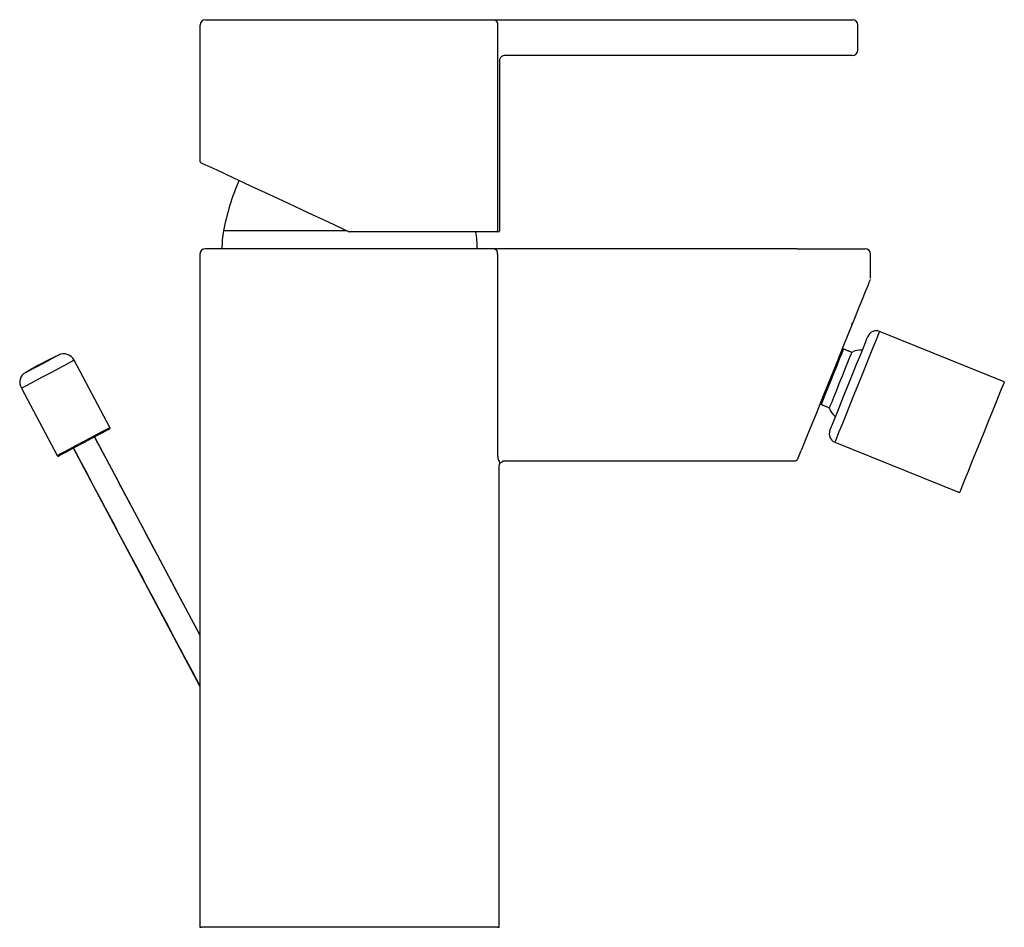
# Model space of a CAD drawing. Header units: millimetres. Extents: x 4038.521 to 4038.686, y 1739.356 to 1739.507.
import ezdxf

# ---------------------------------------------------------------- set-up
doc = ezdxf.new("R2010")
doc.units = ezdxf.units.MM
doc.layers.add('SANINDUSA', color=3, linetype='Continuous')

msp = doc.modelspace()

# ---------------------------------------------------------------- linework, layer by layer
at = {"layer": 'SANINDUSA'}
for p, q in [((4038.552040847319, 1739.507377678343), (4038.60027341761, 1739.507377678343)), ((4038.60027341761, 1739.507377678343), (4038.601581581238, 1739.507377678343)), ((4038.601581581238, 1739.507377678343), (4038.649140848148, 1739.507377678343)), ((4038.649140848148, 1739.507377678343), (4038.660240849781, 1739.507377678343)), ((4038.551140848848, 1739.483625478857), (4038.551140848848, 1739.50647767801)), ((4038.600927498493, 1739.472077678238), (4038.600927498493, 1739.50647767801)), ((4038.661140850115, 1739.502277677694), (4038.661140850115, 1739.50647767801)), ((4038.601190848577, 1739.500477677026), (4038.601190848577, 1739.472077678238)), ((4038.649140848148, 1739.50137767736), (4038.602090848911, 1739.50137767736)), ((4038.660240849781, 1739.50137767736), (4038.649140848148, 1739.50137767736)), ((4038.575634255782, 1739.472076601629), (4038.555042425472, 1739.472076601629)), ((4038.600782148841, 1739.471877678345), (4038.576105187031, 1739.471877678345)), ((4038.600792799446, 1739.471877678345), (4038.600782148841, 1739.471877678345)), ((4038.600990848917, 1739.471877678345), (4038.600792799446, 1739.471877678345)), ((4038.600253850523, 1739.469076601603), (4038.552003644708, 1739.469076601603)), ((4038.601524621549, 1739.469076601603), (4038.600253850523, 1739.469076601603)), ((4038.651020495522, 1739.469076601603), (4038.601524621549, 1739.469076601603)), ((4038.651020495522, 1739.469076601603), (4038.662370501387, 1739.469076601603)), ((4038.551103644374, 1739.468176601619), (4038.551103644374, 1739.355576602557)), ((4038.60090000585, 1739.468176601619), (4038.60090000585, 1739.434397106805)), ((4038.66327049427, 1739.464165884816), (4038.66327049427, 1739.468176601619)), ((4038.685652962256, 1739.446818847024), (4038.664791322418, 1739.455247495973)), ((4038.65874596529, 1739.452297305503), (4038.65856554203, 1739.452384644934)), ((4038.536032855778, 1739.439170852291), (4038.530050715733, 1739.450421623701)), ((4038.521221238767, 1739.445726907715), (4038.527203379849, 1739.434476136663)), ((4038.654809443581, 1739.443087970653), (4038.654999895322, 1739.443025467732)), ((4038.533477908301, 1739.437585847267), (4038.551103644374, 1739.404436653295)), ((4038.657299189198, 1739.436703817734), (4038.678160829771, 1739.42827516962)), ((4038.551103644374, 1739.395916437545), (4038.529946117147, 1739.435707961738)), ((4038.651224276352, 1739.434214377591), (4038.651669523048, 1739.435316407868)), ((4038.601153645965, 1739.355576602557), (4038.601153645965, 1739.432676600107)), ((4038.602053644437, 1739.433576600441), (4038.650494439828, 1739.433576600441)), ((4038.551103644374, 1739.355576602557), (4038.551357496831, 1739.355576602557)), ((4038.600899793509, 1739.355576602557), (4038.551357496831, 1739.355576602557)), ((4038.600899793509, 1739.355576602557), (4038.601153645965, 1739.355576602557))]:
    msp.add_line(p, q, dxfattribs=at)
at = {"layer": 'SANINDUSA', "flags": 128}
for points in [[(4038.551452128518, 1739.483352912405), (4038.551368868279, 1739.48339173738), (4038.551307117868, 1739.483420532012), (4038.551269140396, 1739.48343824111), (4038.551256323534, 1739.483444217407)], [(4038.576020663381, 1739.471896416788), (4038.572598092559, 1739.473492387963), (4038.569209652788, 1739.4750724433), (4038.565889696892, 1739.476620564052), (4038.562671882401, 1739.478121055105), (4038.559588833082, 1739.479558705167), (4038.556671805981, 1739.480918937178), (4038.553950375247, 1739.482187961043), (4038.551452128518, 1739.483352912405)], [(4038.663219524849, 1739.463903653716), (4038.663202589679, 1739.463861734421), (4038.663067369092, 1739.463527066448), (4038.662798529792, 1739.462861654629), (4038.662399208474, 1739.461873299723), (4038.661874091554, 1739.460573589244), (4038.66122933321, 1739.458977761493), (4038.660472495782, 1739.457104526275), (4038.659612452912, 1739.454975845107), (4038.658659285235, 1739.45261667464), (4038.657624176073, 1739.450054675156), (4038.65651924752, 1739.447319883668), (4038.655357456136, 1739.444444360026), (4038.654152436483, 1739.441461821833), (4038.652918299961, 1739.4384072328), (4038.651669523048, 1739.435316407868)], [(4038.659654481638, 1739.446537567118), (4038.660316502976, 1739.44817613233), (4038.660949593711, 1739.449743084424), (4038.661526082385, 1739.451169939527), (4038.662020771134, 1739.45239433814), (4038.662412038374, 1739.453362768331), (4038.662682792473, 1739.454032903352), (4038.662821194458, 1739.454375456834), (4038.662838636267, 1739.454418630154)], [(4038.664791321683, 1739.45524749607), (4038.664787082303, 1739.455236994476), (4038.664685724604, 1739.454986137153), (4038.664452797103, 1739.454409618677), (4038.664096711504, 1739.453528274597), (4038.663630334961, 1739.452373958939), (4038.663070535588, 1739.450988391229), (4038.66243752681, 1739.449421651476), (4038.661754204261, 1739.447730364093), (4038.661045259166, 1739.445975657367)], [(4038.65874596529, 1739.452297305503), (4038.65874159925, 1739.452286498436), (4038.658637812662, 1739.452029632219), (4038.658403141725, 1739.451448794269), (4038.658054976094, 1739.450587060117), (4038.657619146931, 1739.449508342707), (4038.657127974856, 1739.448292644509), (4038.656617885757, 1739.447030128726), (4038.656126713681, 1739.445814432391), (4038.655690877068, 1739.444735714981), (4038.655342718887, 1739.443873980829), (4038.6551080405, 1739.443293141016), (4038.655004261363, 1739.443036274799), (4038.654999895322, 1739.443025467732)], [(4038.521980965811, 1739.448394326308), (4038.522022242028, 1739.448416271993), (4038.5223449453, 1739.448587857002), (4038.522951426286, 1739.448910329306), (4038.523768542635, 1739.449344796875), (4038.524697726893, 1739.449838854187), (4038.525626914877, 1739.4503329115), (4038.526444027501, 1739.450767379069), (4038.527050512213, 1739.451089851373), (4038.527373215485, 1739.451261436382), (4038.527414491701, 1739.451283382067)], [(4038.660121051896, 1739.451741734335), (4038.660116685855, 1739.451730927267), (4038.660012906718, 1739.451474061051), (4038.659778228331, 1739.450893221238), (4038.65943007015, 1739.450031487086), (4038.658994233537, 1739.448952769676), (4038.658503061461, 1739.447737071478), (4038.657992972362, 1739.446474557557), (4038.657501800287, 1739.44525885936), (4038.657065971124, 1739.444180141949), (4038.656717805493, 1739.443318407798), (4038.656483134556, 1739.442737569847), (4038.656379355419, 1739.442480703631), (4038.656374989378, 1739.442469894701)], [(4038.530050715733, 1739.450421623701), (4038.530040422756, 1739.450416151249), (4038.529795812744, 1739.450286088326), (4038.529242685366, 1739.44999198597), (4038.528422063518, 1739.449555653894), (4038.527394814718, 1739.449009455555), (4038.526237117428, 1739.4483938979), (4038.525034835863, 1739.447754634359), (4038.523877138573, 1739.447139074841), (4038.522849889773, 1739.446592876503), (4038.522029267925, 1739.446156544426), (4038.521476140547, 1739.44586244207), (4038.521231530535, 1739.445732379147), (4038.521221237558, 1739.445726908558)], [(4038.656470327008, 1739.438656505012), (4038.656487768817, 1739.438699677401), (4038.656626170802, 1739.439042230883), (4038.65689691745, 1739.439712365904), (4038.657288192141, 1739.440680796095), (4038.65778288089, 1739.441905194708), (4038.658359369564, 1739.443332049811), (4038.658992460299, 1739.444899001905), (4038.659654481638, 1739.446537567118)], [(4038.661045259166, 1739.445975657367), (4038.66033630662, 1739.444220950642), (4038.659652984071, 1739.442529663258), (4038.659019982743, 1739.440962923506), (4038.65846017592, 1739.439577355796), (4038.657993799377, 1739.438423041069), (4038.657637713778, 1739.437541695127), (4038.657404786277, 1739.436965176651), (4038.657303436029, 1739.436714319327), (4038.657299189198, 1739.436703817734)], [(4038.685652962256, 1739.446818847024), (4038.685614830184, 1739.446724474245), (4038.68544693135, 1739.446308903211), (4038.685151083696, 1739.445576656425), (4038.684737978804, 1739.444554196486), (4038.684222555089, 1739.443278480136), (4038.683623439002, 1739.441795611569), (4038.68296228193, 1739.440159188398), (4038.682262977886, 1739.438428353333), (4038.681550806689, 1739.436665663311), (4038.680851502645, 1739.434934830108), (4038.680190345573, 1739.433298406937), (4038.679591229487, 1739.431815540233), (4038.679075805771, 1739.430539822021), (4038.67866270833, 1739.429517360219), (4038.678366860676, 1739.428785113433), (4038.678198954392, 1739.428369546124), (4038.678160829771, 1739.42827516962)], [(4038.531618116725, 1739.436823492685), (4038.532809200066, 1739.437456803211), (4038.533911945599, 1739.438043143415), (4038.5348445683, 1739.438539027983), (4038.535537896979, 1739.438907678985), (4038.535940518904, 1739.439121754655), (4038.536032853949, 1739.439170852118)], [(4038.535950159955, 1739.438900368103), (4038.535861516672, 1739.43885323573), (4038.535475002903, 1739.43864772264), (4038.534809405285, 1739.438293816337), (4038.533914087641, 1739.43781776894), (4038.532855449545, 1739.437254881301), (4038.531712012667, 1739.436646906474)], [(4038.5272033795, 1739.434476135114), (4038.527295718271, 1739.43452523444), (4038.52769833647, 1739.434739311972), (4038.528391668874, 1739.435107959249), (4038.529324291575, 1739.435603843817), (4038.530427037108, 1739.436190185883), (4038.531618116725, 1739.436823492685)], [(4038.531712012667, 1739.436646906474), (4038.530568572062, 1739.436038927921), (4038.529509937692, 1739.435476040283), (4038.528614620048, 1739.434999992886), (4038.52794902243, 1739.434646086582), (4038.527562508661, 1739.434440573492), (4038.527473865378, 1739.434393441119)], [(4038.651143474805, 1739.43401437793), (4038.651144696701, 1739.434017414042), (4038.651148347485, 1739.434026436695), (4038.651154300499, 1739.434041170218), (4038.651162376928, 1739.434061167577), (4038.651172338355, 1739.434085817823), (4038.651183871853, 1739.434114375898), (4038.651196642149, 1739.43414597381), (4038.651210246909, 1739.434179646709), (4038.651224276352, 1739.434214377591)]]:
    msp.add_lwpolyline(points, dxfattribs=at)
at = {"layer": 'SANINDUSA'}
for centre, radius, start, end in [((4038.552040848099, 1739.506477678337), 0.0009000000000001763, 90, 180), ((4038.600127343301, 1739.506583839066), 0.0008071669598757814, 352.4423878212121, 79.57364120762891), ((4038.660240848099, 1739.506477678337), 0.0009000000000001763, 0, 90), ((4038.660240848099, 1739.502277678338), 0.0009000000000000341, 270, 0), ((4038.602090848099, 1739.500477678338), 0.0008999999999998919, 90, 106.4349399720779), ((4038.551340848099, 1739.483625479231), 0.0002000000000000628, 180, 244.999999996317), ((4038.594335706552, 1739.464590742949), 0.04000000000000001, 156.6031769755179, 169.2136981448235), ((4038.569777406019, 1739.469269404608), 0.01500000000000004, 169.2136981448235, 180.7364735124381), ((4038.600749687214, 1739.472054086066), 0.0001793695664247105, 280.4266272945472, 7.557915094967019), ((4038.600990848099, 1739.472077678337), 0.0001999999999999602, 270, 0), ((4038.576105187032, 1739.472077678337), 0.0001999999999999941, 244.999999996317, 270), ((4038.582479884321, 1739.469269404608), 0.01500000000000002, 359.2635264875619, 10.01377360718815), ((4038.552003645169, 1739.468176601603), 0.0009000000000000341, 90, 180), ((4038.600101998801, 1739.46828562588), 0.0008054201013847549, 352.2203761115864, 79.13256572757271), ((4038.662370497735, 1739.468176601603), 0.0009000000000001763, 0, 90), ((4038.660088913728, 1739.456689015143), 0.0001999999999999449, 247.9999999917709, 337.9999999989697), ((4038.664229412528, 1739.453856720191), 0.001500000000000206, 67.99999999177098, 157.9999999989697), ((4038.562227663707, 1739.379255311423), 0.08000000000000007, 115.7957725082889, 120.2042274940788), ((4038.52828481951, 1739.449482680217), 0.002000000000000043, 28.00000000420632, 115.7957725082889), ((4038.661529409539, 1739.449240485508), 0.002870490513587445, 82.64765336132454, 119.382203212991), ((4038.522801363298, 1739.446726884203), 0.001858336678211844, 116.1976278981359, 212.3546752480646), ((4038.659125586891, 1739.443290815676), 0.002870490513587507, 196.6177967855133, 233.352346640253), ((4038.535856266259, 1739.439076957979), 0.0002000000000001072, 297.9999999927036, 28.00000000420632), ((4038.65786110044, 1739.438094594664), 0.001500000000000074, 157.9999999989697, 247.9999999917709), ((4038.527379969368, 1739.434570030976), 0.0002000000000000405, 208.0000000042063, 297.9999999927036), ((4038.60205364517, 1739.432676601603), 0.0009000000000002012, 90, 108.9733059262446), ((4038.650494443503, 1739.434276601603), 0.0007000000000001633, 270, 337.9999999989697)]:
    msp.add_arc(centre, radius, start, end, dxfattribs=at)
for points, knots in [([(4038.601836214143, 1739.501340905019), (4038.601781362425, 1739.50132131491), (4038.601695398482, 1739.501290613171), (4038.60154430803, 1739.501200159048), (4038.601387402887, 1739.50105899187), (4038.601270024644, 1739.500870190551), (4038.60121551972, 1739.500698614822), (4038.6011946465, 1739.500579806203), (4038.601192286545, 1739.500516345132), (4038.601190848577, 1739.500477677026)], [0, 0, 0, 0, 0.1341941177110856, 0.210309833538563, 0.4372076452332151, 0.7066791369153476, 0.8534724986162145, 0.9107178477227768, 1, 1, 1, 1]), ([(4038.60090000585, 1739.434397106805), (4038.600900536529, 1739.434363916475), (4038.600903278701, 1739.434192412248), (4038.600949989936, 1739.433876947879), (4038.601066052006, 1739.433650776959), (4038.601124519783, 1739.433536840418)], [0, 0, 0, 0, 0.1064079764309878, 0.5498414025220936, 1, 1, 1, 1]), ([(4038.601124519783, 1739.433536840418), (4038.601155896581, 1739.433464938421), (4038.60120871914, 1739.433343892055), (4038.601239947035, 1739.433215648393), (4038.601250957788, 1739.433175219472), (4038.601254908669, 1739.433160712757)], [0, 0, 0, 0, 0.4840295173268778, 0.8148593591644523, 1, 1, 1, 1]), ([(4038.601153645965, 1739.432676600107), (4038.601155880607, 1739.432723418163), (4038.601161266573, 1739.432836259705), (4038.601194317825, 1739.432951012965), (4038.601255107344, 1739.433105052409), (4038.601325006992, 1739.433213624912), (4038.601390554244, 1739.433284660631), (4038.601761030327, 1739.433527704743)], [0, 0, 0, 0, 0.1538014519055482, 0.3706944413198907, 0.4359001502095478, 0.8427971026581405, 1, 1, 1, 1]), ([(4038.601254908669, 1739.433160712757), (4038.60125892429, 1739.433152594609), (4038.601268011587, 1739.433134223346), (4038.601287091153, 1739.433156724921), (4038.601303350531, 1739.433178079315), (4038.601308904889, 1739.433185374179)], [0, 0, 0, 0, 0.3426659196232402, 0.7754484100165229, 1, 1, 1, 1]), ([(4038.601308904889, 1739.433185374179), (4038.601319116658, 1739.433198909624), (4038.601336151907, 1739.433221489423), (4038.601361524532, 1739.433252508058), (4038.60137992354, 1739.433273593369), (4038.601392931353, 1739.43328780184), (4038.601400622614, 1739.433295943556), (4038.601404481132, 1739.433299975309), (4038.601406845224, 1739.433302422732), (4038.601408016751, 1739.433303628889), (4038.6014088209, 1739.433304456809)], [0, 0, 0, 0, 0.3389411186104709, 0.5654208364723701, 0.7506080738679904, 0.8687928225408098, 0.9337191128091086, 0.9670628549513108, 0.9773915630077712, 1, 1, 1, 1])]:
    msp.add_open_spline(points, degree=3, knots=knots, dxfattribs=at)
for points in [[(4038.660121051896, 1739.451741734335), (4038.65874596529, 1739.452297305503)], [(4038.654999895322, 1739.443025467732), (4038.656374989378, 1739.442469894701)], [(4038.551103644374, 1739.404436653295), (4038.533477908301, 1739.437585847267)], [(4038.529946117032, 1739.435707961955), (4038.551103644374, 1739.395916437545)]]:
    msp.add_open_spline(points, degree=1, dxfattribs=at)

doc.saveas('drawing.dxf')
